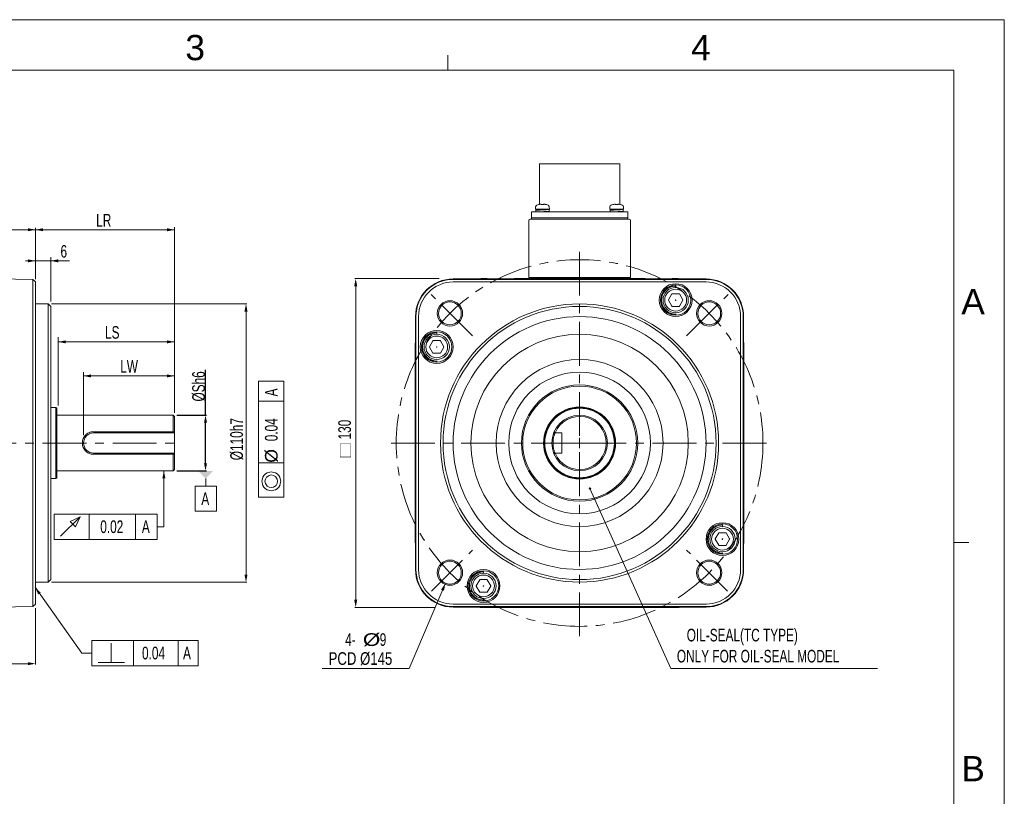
# Model space of a CAD drawing. Header units: millimetres. Extents: x -14 to 406, y -14 to 283.
# Tile 9 of 9: x 211 to 406, y 129 to 283. Entities that reach past the tile are written whole.
import ezdxf
from ezdxf.enums import TextEntityAlignment as Align

# ---------------------------------------------------------------- set-up
doc = ezdxf.new("R2010")
doc.units = ezdxf.units.MM
doc.header["$LTSCALE"] = 23.1
doc.header["$PDMODE"] = 3
doc.header["$PDSIZE"] = 0.3125
doc.linetypes.add('CENTER', pattern=[0.6, 0.375, -0.075, 0.075, -0.075])
doc.layers.get('0').update_dxf_attribs({"linetype": 'CONTINUOUS'})
doc.layers.get('Defpoints').update_dxf_attribs({"linetype": 'CONTINUOUS'})
for name, color, linetype in [('02___PRT_ALL_AXES', 7, 'CONTINUOUS'), ('3_ALL_AXES', 7, 'CONTINUOUS'), ('7_ALL_FEATURES', 7, 'CONTINUOUS'), ('AXS', 7, 'CONTINUOUS'), ('DEFAULT_1', 7, 'CENTER')]:
    doc.layers.add(name, color=color, linetype=linetype)
doc.styles.get("Standard").update_dxf_attribs({"font": 'txt', "width": 0.7})
doc.styles.add('TEXTSTYLE_0', font='txt', dxfattribs={"width": 0.8})
doc.dimstyles.new('DIMSTYLE_1', dxfattribs={"dimtxt": 2.5, "dimasz": 1.5, "dimexe": 0.18, "dimexo": 0.0625, "dimgap": 0.09, "dimtad": 1, "dimlfac": 2, "dimdsep": 46, "dimtxsty": 'Standard', "dimblk": '_FILLED', "dimblk1": '_FILLED', "dimblk2": '_FILLED', "dimcen": 0.09, "dimadec": 0, "dimazin": 0, "dimtp": 0.01, "dimtm": 0.01, "dimtfac": 1, "dimtofl": 0, "dimtmove": 0, "dimatfit": 3, "dimldrblk": '_FILLED', "dimfxl": 0, "dimtolj": 1, "dimarcsym": 0})

# ---------------------------------------------------------------- blocks, each defined once
blk = doc.blocks.new('_FILLED')
at = {"color": 0, "linetype": 'ByBlock'}
blk.add_solid([(0, 0), (-1, 0.2), (-1, -0.2)], dxfattribs=at)
blk = doc.blocks.new('*D8')
at = {"color": 0, "linetype": 'Continuous', "lineweight": -2}
for p, q in [((247.9, 204.77), (247.9, 213.77)), ((242.19, 204.77), (248.08, 204.77)), ((247.9, 195.27), (247.9, 203.27)), ((242.19, 193.77), (248.08, 193.77))]:
    blk.add_line(p, q, dxfattribs=at)
at = {"layer": 'Defpoints', "color": 0, "linetype": 'Continuous'}
for p in [(242.12, 204.77), (247.9, 204.77), (242.12, 193.77)]:
    blk.add_point(p, dxfattribs=at)
at = {"color": 0, "linetype": 'Continuous', "lineweight": -2, "xscale": 1.5, "yscale": 1.5, "zscale": 1.5}
for p, rotation in [((247.9, 204.77), 90), ((247.9, 193.77), 270)]:
    blk.add_blockref('_FILLED', p, dxfattribs=dict(at, rotation=rotation))
at = {"color": 0, "linetype": 'Continuous', "lineweight": 13, "insert": (246.56, 210.47), "char_height": 2.5, "attachment_point": 5, "rotation": 90}
blk.add_mtext('\\A1;%%cSh6', dxfattribs=at)

msp = doc.modelspace()

# ---------------------------------------------------------------- linework, layer by layer
at = {"color": 7, "linetype": 'Continuous', "lineweight": 13}
for p, q in [((-14.1635, 282.9676), (405.8365, 282.9676)), ((405.8365, 282.9676), (405.8365, -14.0324)), ((295.8365, 272.9676), (295.8365, 275.9676)), ((-4.1635, 272.9676), (395.8365, 272.9676)), ((355.8365, 272.9676), (395.8365, 272.9676)), ((395.8365, 272.9676), (395.8365, 40.9676)), ((395.8365, 272.9676), (395.8365, -4.0324)), ((313.1648, 245.9626), (313.1418, 245.5224)), ((315.8918, 245.5224), (313.1418, 245.5224)), ((313.7409, 246.4203), (313.4178, 246.3139)), ((313.7697, 246.4213), (313.7682, 246.4211)), ((313.8029, 246.4267), (313.7876, 246.424)), ((313.8193, 246.4297), (313.8018, 246.4265)), ((313.8389, 246.4335), (313.819, 246.4297)), ((313.8581, 246.4373), (313.8387, 246.4334)), ((314.169, 246.4821), (314.2035, 246.4791)), ((314.2035, 246.4791), (314.2085, 246.4776)), ((314.241, 246.4651), (314.2085, 246.4776)), ((314.2838, 246.4426), (314.2402, 246.4655)), ((314.3077, 246.4263), (314.2831, 246.443)), ((314.3078, 246.4262), (314.3059, 246.4267)), ((314.3195, 246.4242), (314.3078, 246.4262)), ((314.3864, 246.421), (314.359, 246.4211)), ((314.4696, 246.4234), (314.3854, 246.4209)), ((314.5663, 246.4233), (314.4682, 246.4233)), ((314.7259, 246.4263), (314.7136, 246.4241)), ((314.7505, 246.443), (314.7258, 246.4263)), ((314.7934, 246.4655), (314.7497, 246.4426)), ((314.8251, 246.4776), (314.7926, 246.4651)), ((314.8301, 246.4791), (314.825, 246.4776)), ((314.8645, 246.4821), (314.8301, 246.4791)), ((314.9611, 246.472), (314.8645, 246.4821)), ((315.2544, 246.4227), (315.2486, 246.4236)), ((315.2683, 246.4207), (315.2653, 246.4211)), ((315.2926, 246.4203), (315.6158, 246.3139)), ((315.8687, 245.9626), (315.8918, 245.5224)), ((327.8448, 245.9626), (327.8218, 245.5224)), ((330.5718, 245.5224), (327.8218, 245.5224)), ((328.4702, 246.4245), (328.46, 246.4228)), ((328.4806, 246.4263), (328.4688, 246.4242)), ((328.4925, 246.4284), (328.4794, 246.4261)), ((328.5057, 246.4309), (328.4916, 246.4283)), ((328.5202, 246.4338), (328.5053, 246.4309)), ((328.5381, 246.4373), (328.5203, 246.4338)), ((328.9237, 246.4639), (328.8885, 246.4776)), ((328.9622, 246.4435), (328.9236, 246.464)), ((328.9876, 246.4263), (328.9621, 246.4436)), ((328.9885, 246.4261), (328.9864, 246.4266)), ((329.0475, 246.4209), (329.0275, 246.4216)), ((329.0697, 246.421), (329.0475, 246.4209)), ((329.0788, 246.4213), (329.0697, 246.421)), ((329.1551, 246.4235), (329.0788, 246.4213)), ((329.2392, 246.4234), (329.1547, 246.4234)), ((329.3148, 246.4213), (329.2388, 246.4234)), ((329.3248, 246.421), (329.3148, 246.4213)), ((329.3829, 246.4228), (329.3661, 246.4216)), ((329.396, 246.4245), (329.3829, 246.4228)), ((329.4315, 246.4437), (329.4059, 246.4263)), ((329.4701, 246.464), (329.4314, 246.4436)), ((329.5051, 246.4776), (329.47, 246.464)), ((329.6464, 246.4714), (329.5445, 246.4821)), ((329.8736, 246.4337), (329.8554, 246.4373)), ((329.8882, 246.4309), (329.8732, 246.4338)), ((329.9015, 246.4284), (329.8882, 246.4309)), ((329.9135, 246.4262), (329.8905, 246.4304)), ((329.9239, 246.4244), (329.9015, 246.4284)), ((329.9319, 246.423), (329.9206, 246.4249)), ((329.9364, 246.4224), (329.9239, 246.4244)), ((329.9483, 246.4207), (329.9453, 246.4211)), ((329.9726, 246.4203), (330.2958, 246.3139)), ((330.5487, 245.9626), (330.5718, 245.5224)), ((312.0568, 243.5224), (331.6568, 243.5224)), ((201.055, 241.4355), (228.025, 241.4355)), ((214.275, 231.8431), (214.275, 241.8455)), ((241.775, 241.4355), (228.025, 241.4355)), ((241.775, 206.3524), (241.775, 241.9693)), ((311.8068, 232.0224), (311.8068, 243.2724)), ((331.9068, 232.0224), (331.9068, 243.2724)), ((214.275, 231.6796), (214.275, 238.1724)), ((217.275, 227.2661), (217.275, 236.0284)), ((214.275, 235.2921), (212.275, 235.2921)), ((212.275, 235.2921), (215.775, 235.2921)), ((220.9688, 235.2921), (215.775, 235.2921)), ((217.275, 235.2921), (220.9688, 235.2921)), ((205.7749, 231.7637), (213.775, 231.624)), ((294.0599, 231.7724), (277.4086, 231.7724)), ((302.3568, 231.7157), (296.8568, 231.7157)), ((303.5, 231.7724), (302.3568, 231.7724)), ((302.3568, 231.7637), (341.3568, 231.7637)), ((306.25, 231.7724), (306.2136, 231.7724)), ((308.9636, 231.7724), (334.75, 231.7724)), ((311.8068, 232.0224), (331.9068, 232.0224)), ((311.8568, 231.8224), (311.8568, 231.8474)), ((311.8568, 231.8474), (331.8568, 231.8474)), ((311.8568, 231.8224), (331.8568, 231.8224)), ((331.8568, 231.8224), (331.8568, 231.8474)), ((337.5, 231.7724), (337.4636, 231.7724)), ((341.3568, 231.7724), (340.2136, 231.7724)), ((346.8568, 231.7157), (341.3568, 231.7157)), ((213.775, 166.9208), (213.775, 231.624)), ((213.775, 231.624), (214.275, 231.1153)), ((214.275, 167.4295), (214.275, 231.1153)), ((277.5886, 168.2724), (277.5886, 230.2724)), ((296.8568, 231.624), (346.8568, 231.624)), ((296.8568, 231.1153), (346.8568, 231.1153)), ((340.8551, 230.0129), (340.8551, 230.3235)), ((339.4333, 227.561), (340.1117, 228.736)), ((340.1767, 228.7735), (341.5335, 228.7735)), ((341.5984, 228.736), (342.2768, 227.561)), ((214.275, 226.7724), (216.775, 226.7724)), ((216.775, 226.7724), (216.775, 171.7724)), ((216.775, 226.7724), (217.275, 226.2724)), ((217.275, 226.2721), (217.275, 172.2727)), ((217.4375, 226.7724), (256.08, 226.7724)), ((340.1117, 226.311), (339.4333, 227.486)), ((341.5335, 226.2735), (340.1767, 226.2735)), ((340.8179, 227.5591), (340.8057, 227.538)), ((340.8057, 227.5091), (340.8179, 227.488)), ((340.8673, 227.5735), (340.8429, 227.5735)), ((340.8429, 227.4735), (340.8673, 227.4735)), ((340.9045, 227.538), (340.8923, 227.5591)), ((340.8923, 227.488), (340.9045, 227.5091)), ((342.2768, 227.486), (341.5984, 226.311)), ((255.9, 225.2724), (255.9, 173.2724)), ((289.4135, 224.2724), (289.4135, 218.7724)), ((289.5051, 174.2724), (289.5051, 224.2724)), ((290.0139, 174.2724), (290.0139, 224.2724)), ((353.6997, 224.2724), (353.6997, 174.2724)), ((354.2084, 224.2724), (354.2084, 174.2724)), ((354.3, 218.7724), (354.3, 224.2724)), ((218.7694, 206.668), (218.7694, 220.1724)), ((241.775, 205.218), (241.775, 220.1724)), ((293.6056, 220.76), (293.6056, 221.0707)), ((218.7694, 219.2724), (230.7694, 219.2724)), ((241.775, 219.2724), (229.775, 219.2724)), ((289.3568, 218.7724), (289.3568, 217.6292)), ((289.3655, 179.7724), (289.3655, 218.7724)), ((292.1839, 218.3082), (292.8623, 219.4832)), ((292.8623, 217.0582), (292.1839, 218.2332)), ((292.9272, 219.5207), (294.284, 219.5207)), ((293.5684, 218.3063), (293.5562, 218.2851)), ((293.5562, 218.2563), (293.5684, 218.2351)), ((293.6178, 218.3207), (293.5934, 218.3207)), ((293.5934, 218.2207), (293.6178, 218.2207)), ((293.655, 218.2851), (293.6428, 218.3063)), ((293.6428, 218.2351), (293.655, 218.2563)), ((294.349, 219.4832), (295.0274, 218.3082)), ((295.0274, 218.2332), (294.349, 217.0582)), ((354.348, 218.7724), (354.348, 179.7724)), ((354.3568, 217.6292), (354.3568, 218.7724)), ((294.284, 217.0207), (292.9272, 217.0207)), ((241.775, 206.1179), (241.775, 215.1724)), ((289.3568, 214.9156), (289.3568, 214.8792)), ((354.3568, 214.8792), (354.3568, 214.9156)), ((223.775, 200.8417), (223.775, 213.2547)), ((223.775, 212.5396), (232.775, 212.5396)), ((241.775, 212.5396), (232.775, 212.5396)), ((263.4, 211.4932), (258.4, 211.4932)), ((258.4, 211.4932), (258.4, 188.5765)), ((263.4, 188.5765), (263.4, 211.4932)), ((289.3568, 212.1656), (289.3568, 212.0184)), ((354.3568, 212.0184), (354.3568, 212.1656)), ((289.3568, 209.5264), (289.3568, 189.0184)), ((354.3568, 189.0184), (354.3568, 209.5264)), ((263.4, 207.5557), (258.4, 207.5557)), ((218.275, 206.2724), (218.525, 206.1474)), ((218.525, 206.1474), (218.525, 192.3974)), ((241.525, 204.7724), (241.775, 204.5224)), ((241.525, 204.7724), (241.525, 201.501)), ((241.775, 194.0225), (241.775, 204.5223)), ((225.775, 201.501), (241.525, 201.501)), ((225.775, 201.2724), (241.775, 201.2724)), ((316.9772, 201.2724), (316.8285, 201.501)), ((316.9772, 201.2724), (318.3568, 201.2724)), ((318.3568, 197.2724), (318.3568, 201.2724)), ((320.8567, 199.2724), (322.8568, 199.2724)), ((321.8568, 198.2724), (321.8568, 200.2725)), ((225.775, 197.2724), (241.775, 197.2724)), ((225.775, 197.0439), (241.525, 197.0439)), ((241.525, 197.0439), (241.525, 193.7724)), ((316.9772, 197.2724), (316.8285, 197.0439)), ((316.9772, 197.2724), (318.3568, 197.2724)), ((263.4, 195.3474), (258.4, 195.3474)), ((239.6553, 193.7724), (239.6553, 182.7305)), ((241.525, 193.7724), (241.775, 194.0224)), ((259.4416, 192.8473), (259.2333, 192.5349)), ((259.7541, 193.1599), (259.4416, 192.8473)), ((260.0666, 193.3682), (259.7541, 193.1599)), ((260.2749, 192.7432), (259.9625, 192.5349)), ((260.3791, 193.4723), (260.0666, 193.3682)), ((260.4833, 192.8473), (260.2749, 192.7432)), ((260.9, 193.5765), (260.3791, 193.4723)), ((260.9, 192.9515), (260.4833, 192.8473)), ((261.4208, 193.4723), (260.9, 193.5765)), ((261.3166, 192.8473), (260.9, 192.9515)), ((261.7333, 192.639), (261.3166, 192.8473)), ((261.7333, 193.3682), (261.4208, 193.4723)), ((262.0458, 193.1599), (261.7333, 193.3682)), ((262.3583, 192.8473), (262.0458, 193.1599)), ((262.5666, 192.5349), (262.3583, 192.8473)), ((218.275, 192.2724), (218.525, 192.3974)), ((247.9393, 192.2724), (247.9393, 190.7724)), ((259.1291, 192.2224), (259.0249, 191.7015)), ((259.0249, 191.7015), (259.1291, 191.1807)), ((259.2333, 192.5349), (259.1291, 192.2224)), ((259.1291, 191.1807), (259.2333, 190.8682)), ((259.2333, 190.8682), (259.4416, 190.5557)), ((259.7541, 192.1182), (259.6499, 191.7015)), ((259.6499, 191.7015), (259.7541, 191.2848)), ((259.9625, 192.5349), (259.7541, 192.1182)), ((259.7541, 191.2848), (259.8583, 191.0765)), ((259.8583, 191.0765), (260.0666, 190.764)), ((261.525, 190.6598), (261.8375, 190.8682)), ((261.9416, 192.3265), (261.7333, 192.639)), ((261.8375, 190.8682), (262.0458, 191.2848)), ((262.0458, 192.1182), (261.9416, 192.3265)), ((262.15, 191.7015), (262.0458, 192.1182)), ((262.0458, 191.2848), (262.15, 191.7015)), ((262.3583, 190.5557), (262.5666, 190.8682)), ((262.6708, 192.2224), (262.5666, 192.5349)), ((262.5666, 190.8682), (262.6708, 191.1807)), ((262.775, 191.7015), (262.6708, 192.2224)), ((262.6708, 191.1807), (262.775, 191.7015)), ((245.8143, 190.7724), (250.0643, 190.7724)), ((245.8143, 185.7724), (245.8143, 190.7724)), ((250.0643, 190.7724), (250.0643, 185.7724)), ((259.4416, 190.5557), (259.7541, 190.2432)), ((259.7541, 190.2432), (260.0666, 190.0348)), ((260.0666, 190.764), (260.4833, 190.5557)), ((260.0666, 190.0348), (260.3791, 189.9307)), ((260.3791, 189.9307), (260.9, 189.8265)), ((260.4833, 190.5557), (260.9, 190.4515)), ((260.9, 190.4515), (261.3166, 190.5557)), ((260.9, 189.8265), (261.4208, 189.9307)), ((261.3166, 190.5557), (261.525, 190.6598)), ((261.4208, 189.9307), (261.7333, 190.0348)), ((261.7333, 190.0348), (262.0458, 190.2432)), ((262.0458, 190.2432), (262.3583, 190.5557)), ((323.9229, 190.1239), (339.9073, 154.6638)), ((258.4, 188.5765), (263.4, 188.5765)), ((234.0572, 185.2305), (217.9947, 185.2305)), ((217.9947, 185.2305), (217.9947, 180.2305)), ((224.8697, 180.2305), (224.8697, 185.2305)), ((234.0572, 180.2305), (234.0572, 185.2305)), ((234.0572, 185.2305), (238.3072, 185.2305)), ((238.3072, 185.2305), (238.3072, 180.2305)), ((250.0643, 185.7724), (245.8143, 185.7724)), ((289.3568, 186.5264), (289.3568, 186.3792)), ((354.3568, 186.3792), (354.3568, 186.5264)), ((219.2447, 180.8555), (223.0989, 184.7097)), ((221.1197, 183.7722), (223.0989, 184.7097)), ((222.1614, 182.7305), (221.1197, 183.7722)), ((223.0989, 184.7097), (222.1614, 182.7305)), ((289.3568, 183.6656), (289.3568, 183.6292)), ((350.1079, 182.7635), (350.1079, 183.0741)), ((354.3568, 183.6292), (354.3568, 183.6656)), ((239.6553, 182.7305), (238.3351, 182.7305)), ((348.6862, 180.3116), (349.3646, 181.4866)), ((349.4295, 181.5241), (350.7863, 181.5241)), ((350.8513, 181.4866), (351.5296, 180.3116)), ((217.9947, 180.2305), (234.0572, 180.2305)), ((238.3072, 180.2305), (234.0572, 180.2305)), ((289.3568, 180.9156), (289.3568, 179.7724)), ((289.4135, 179.7724), (289.4135, 174.2724)), ((349.3646, 179.0616), (348.6862, 180.2366)), ((350.0707, 180.3097), (350.0585, 180.2885)), ((350.0585, 180.2597), (350.0707, 180.2385)), ((350.1201, 180.3241), (350.0957, 180.3241)), ((350.0957, 180.2241), (350.1201, 180.2241)), ((350.1573, 180.2885), (350.1451, 180.3097)), ((350.1451, 180.2385), (350.1573, 180.2597)), ((351.5296, 180.2366), (350.8513, 179.0616)), ((354.3, 174.2724), (354.3, 179.7724)), ((354.3568, 179.7724), (354.3568, 180.9156)), ((395.8365, 179.6342), (398.8365, 179.6342)), ((350.7863, 179.0241), (349.4295, 179.0241)), ((302.8585, 173.5106), (302.8585, 173.8213)), ((214.275, 171.7724), (216.775, 171.7724)), ((216.775, 171.7724), (217.275, 172.2724)), ((217.4375, 171.7724), (256.08, 171.7724)), ((295.3444, 171.5689), (288.1632, 154.6638)), ((301.4368, 171.0588), (302.1151, 172.2338)), ((302.1801, 172.2713), (303.5369, 172.2713)), ((303.6018, 172.2338), (304.2802, 171.0588)), ((214.1858, 170.7487), (223.4076, 157.7509)), ((302.1151, 169.8088), (301.4368, 170.9838)), ((303.5369, 169.7713), (302.1801, 169.7713)), ((302.8213, 171.0569), (302.8091, 171.0357)), ((302.8091, 171.0069), (302.8213, 170.9857)), ((302.8707, 171.0713), (302.8463, 171.0713)), ((302.8463, 170.9713), (302.8707, 170.9713)), ((302.9079, 171.0357), (302.8957, 171.0569)), ((302.8957, 170.9857), (302.9079, 171.0069)), ((304.2802, 170.9838), (303.6018, 169.8088)), ((213.775, 166.9208), (205.7749, 166.7811)), ((214.275, 167.4295), (213.775, 166.9208)), ((214.275, 166.591), (214.275, 155.4674)), ((293.3529, 166.7724), (277.4086, 166.7724)), ((346.8568, 167.4295), (296.8568, 167.4295)), ((346.8568, 166.9208), (296.8568, 166.9208)), ((296.8568, 166.8291), (302.3568, 166.8291)), ((341.3568, 166.7811), (302.3568, 166.7811)), ((302.3568, 166.7724), (303.5, 166.7724)), ((306.2136, 166.7724), (306.25, 166.7724)), ((308.9636, 166.7724), (309.1108, 166.7724)), ((311.6027, 166.7724), (332.1108, 166.7724)), ((334.6027, 166.7724), (334.75, 166.7724)), ((337.4636, 166.7724), (337.5, 166.7724)), ((340.2136, 166.7724), (341.3568, 166.7724)), ((341.3568, 166.8291), (346.8568, 166.8291)), ((246.4492, 160.2509), (225.4076, 160.2509)), ((225.4076, 160.2509), (225.4076, 155.2509)), ((229.2617, 155.8759), (229.2617, 159.7301)), ((233.6367, 155.2509), (233.6367, 160.2509)), ((242.5117, 155.2509), (242.5117, 160.2509)), ((246.4492, 155.2509), (246.4492, 160.2509)), ((223.4076, 157.7509), (225.4076, 157.7509)), ((226.6576, 155.8759), (231.8659, 155.8759)), ((122.025, 155.6474), (212.775, 155.6474)), ((225.4076, 155.2509), (246.4492, 155.2509)), ((288.1632, 154.6638), (270.9751, 154.6638))]:
    msp.add_line(p, q, dxfattribs=at)
at = {"lineweight": 13}
for p, q in [((218.275, 206.2724), (217.275, 206.2724)), ((218.275, 206.2724), (218.275, 192.2724)), ((218.275, 192.2724), (217.275, 192.2724)), ((339.9073, 154.6638), (380.7957, 154.6638))]:
    msp.add_line(p, q, dxfattribs=at)
at = {"color": 7, "linetype": 'Continuous', "lineweight": 13}
for points in [[(313.7876, 246.424), (313.7765, 246.4222), (313.769, 246.4212), (313.7662, 246.4208)], [(314.169, 246.4821), (314.0747, 246.4723), (313.9537, 246.4549), (313.8581, 246.4373)], [(314.3597, 246.4211), (314.3365, 246.4223), (314.3191, 246.4242)], [(314.6739, 246.4211), (314.6471, 246.421), (314.5663, 246.4233)], [(314.7145, 246.4242), (314.6957, 246.4222), (314.673, 246.421)], [(314.7289, 246.427), (314.7293, 246.4272), (314.7259, 246.4263)], [(315.1754, 246.4373), (315.0821, 246.4545), (314.9611, 246.472)], [(315.2105, 246.4304), (315.1921, 246.434), (315.1754, 246.4373)], [(315.2604, 246.4217), (315.2519, 246.423), (315.2406, 246.4249), (315.2268, 246.4274), (315.2105, 246.4304)], [(315.2677, 246.4208), (315.2682, 246.4207), (315.2662, 246.421), (315.2604, 246.4217)], [(328.4614, 246.423), (328.453, 246.4217), (328.448, 246.421), (328.4461, 246.4208)], [(328.849, 246.4821), (328.7478, 246.4715), (328.6389, 246.4558), (328.5381, 246.4373)], [(328.849, 246.4821), (328.8724, 246.4814), (328.8884, 246.4776)], [(328.8711, 246.4814), (328.8577, 246.4825), (328.8492, 246.4821)], [(329.0276, 246.4216), (329.0107, 246.4228), (328.9975, 246.4245), (328.9885, 246.4261)], [(329.3662, 246.4216), (329.3466, 246.4209), (329.3248, 246.421)], [(329.4093, 246.4272), (329.4049, 246.4261), (329.3959, 246.4244)], [(329.5445, 246.4821), (329.5211, 246.4814), (329.5051, 246.4776)], [(329.8554, 246.4373), (329.7553, 246.4557), (329.6464, 246.4714)], [(329.9469, 246.4208), (329.948, 246.4208), (329.9478, 246.4208), (329.945, 246.4211), (329.9397, 246.4218), (329.9319, 246.423)]]:
    msp.add_lwpolyline(points, dxfattribs=at)
for centre, radius in [((340.8551, 227.5235), 3.25), ((340.8551, 227.5235), 3), ((340.8551, 227.5235), 2.5), ((340.8551, 227.5235), 2.155), ((296.2242, 224.905), 2.5), ((296.2242, 224.905), 2.25), ((321.8568, 199.2724), 27.5), ((321.8568, 199.2724), 27), ((347.4894, 224.905), 2.5), ((347.4894, 224.905), 2.25), ((321.8568, 199.2724), 25), ((293.6056, 218.2707), 3.25), ((293.6056, 218.2707), 3), ((293.6056, 218.2707), 2.5), ((293.6056, 218.2707), 2.155), ((321.8568, 199.2724), 21.5), ((321.8568, 199.2724), 16.5), ((321.8568, 199.2724), 14), ((321.8568, 199.2724), 11.5), ((321.8568, 199.2724), 11.25), ((321.8568, 199.2724), 7), ((321.8568, 199.2724), 6.875), ((321.8568, 199.2724), 5.5), ((350.1079, 180.2741), 3.25), ((350.1079, 180.2741), 3), ((350.1079, 180.2741), 2.5), ((350.1079, 180.2741), 2.155), ((296.2242, 173.6398), 2.5), ((296.2242, 173.6398), 2.25), ((347.4894, 173.6398), 2.5), ((347.4894, 173.6398), 2.25), ((302.8585, 171.0213), 3.25), ((302.8585, 171.0213), 3), ((302.8585, 171.0213), 2.5), ((302.8585, 171.0213), 2.155)]:
    msp.add_circle(centre, radius, dxfattribs=at)
for centre, radius, start, end in [((313.5643, 245.9417), 0.4, 111.489952, 177), ((313.7668, 246.3238), 0.1, 80.728638, 104.988234), ((315.2668, 246.3238), 0.1, 75.011766, 95.984616), ((315.4693, 245.9417), 0.4, 3, 68.510048), ((328.2443, 245.9417), 0.4, 111.489952, 177), ((329.1968, 243.5224), 3, 104.988234, 111.489952), ((328.4468, 246.3238), 0.1, 84.016076, 104.988234), ((329.9468, 246.3238), 0.1, 75.011766, 95.986658), ((329.1968, 243.5224), 3, 68.510048, 75.011766), ((330.1493, 245.9417), 0.4, 3, 68.510048), ((312.0568, 243.2724), 0.25, 90, 180), ((331.6568, 243.2724), 0.25, 0, 90), ((296.8568, 224.2724), 7.4433, 90, 180), ((302.3568, 229.2724), 2.5, 90, 98.345309), ((302.3568, 229.2724), 2.4913, 90, 97.086346), ((303.5, 231.2724), 0.5, 83.732563, 90), ((306.2136, 231.2724), 0.5, 90, 96.286114), ((306.25, 231.2724), 0.5, 83.732563, 90), ((308.9636, 231.2724), 0.5, 90, 96.286114), ((334.75, 231.2724), 0.5, 83.713886, 90), ((337.4636, 231.2724), 0.5, 90, 96.267437), ((337.5, 231.2724), 0.5, 83.713886, 90), ((340.2136, 231.2724), 0.5, 90, 96.267437), ((341.3568, 229.2724), 2.5, 81.654691, 90), ((341.3568, 229.2724), 2.4913, 82.913654, 90), ((346.8568, 224.2724), 7.4433, 0, 90), ((296.8568, 224.2724), 7.3516, 90, 180), ((296.8568, 224.2724), 6.8429, 90, 180), ((346.8568, 224.2724), 7.3516, 0, 90), ((346.8568, 224.2724), 6.8429, 0, 90), ((340.1767, 228.6985), 0.075, 90, 150), ((341.5335, 228.6985), 0.075, 30, 90), ((339.4983, 227.5235), 0.075, 150, 210), ((340.1767, 226.3485), 0.075, 210, 270), ((341.5335, 226.3485), 0.075, 270, 330), ((342.2118, 227.5235), 0.075, 330, 30), ((291.8568, 218.7724), 2.5, 171.654691, 180), ((291.8568, 218.7724), 2.4913, 172.913654, 180), ((292.2489, 218.2707), 0.075, 150, 210), ((292.9272, 219.4457), 0.075, 90, 150), ((294.284, 219.4457), 0.075, 30, 90), ((294.9624, 218.2707), 0.075, 330, 30), ((351.8568, 218.7724), 2.4913, 0, 7.086346), ((351.8568, 218.7724), 2.5, 0, 8.345309), ((289.8568, 217.6292), 0.5, 180, 186.267437), ((292.9272, 217.0957), 0.075, 210, 270), ((294.284, 217.0957), 0.075, 270, 330), ((353.8568, 217.6292), 0.5, 353.732563, 0), ((289.8568, 214.9156), 0.5, 173.713886, 180), ((289.8568, 214.8792), 0.5, 180, 186.267437), ((353.8568, 214.9156), 0.5, 0, 6.286114), ((353.8568, 214.8792), 0.5, 353.732563, 0), ((289.8568, 212.1656), 0.5, 173.713886, 180), ((353.8568, 212.1656), 0.5, 0, 6.286114), ((289.8568, 212.0184), 0.5, 180, 186.267437), ((353.8568, 212.0184), 0.5, 353.732563, 0), ((289.8568, 209.5264), 0.5, 173.713886, 180), ((353.8568, 209.5264), 0.5, 0, 6.286114), ((321.8568, 199.2724), 5.25, 202.392688, 157.607312), ((225.775, 199.2724), 2, 90, 270), ((289.8568, 189.0184), 0.5, 180, 186.286114), ((323.9067, 190.273), 0.15, 0, 180), ((323.9067, 190.273), 0.15, 180, 0), ((353.8568, 189.0184), 0.5, 353.713886, 0), ((289.8568, 186.5264), 0.5, 173.732563, 180), ((289.8568, 186.3792), 0.5, 180, 186.286114), ((353.8568, 186.5264), 0.5, 0, 6.267437), ((353.8568, 186.3792), 0.5, 353.713886, 0), ((289.8568, 183.6656), 0.5, 173.732563, 180), ((289.8568, 183.6292), 0.5, 180, 186.286114), ((353.8568, 183.6656), 0.5, 0, 6.267437), ((353.8568, 183.6292), 0.5, 353.713886, 0), ((349.4295, 181.4491), 0.075, 90, 150), ((350.7863, 181.4491), 0.075, 30, 90), ((289.8568, 180.9156), 0.5, 173.732563, 180), ((291.8568, 179.7724), 2.5, 180, 188.345309), ((291.8568, 179.7724), 2.4913, 180, 187.086346), ((348.7511, 180.2741), 0.075, 150, 210), ((351.4647, 180.2741), 0.075, 330, 30), ((351.8568, 179.7724), 2.4913, 352.913654, 0), ((351.8568, 179.7724), 2.5, 351.654691, 0), ((353.8568, 180.9156), 0.5, 0, 6.267437), ((349.4295, 179.0991), 0.075, 210, 270), ((350.7863, 179.0991), 0.075, 270, 330), ((296.8568, 174.2724), 7.4433, 180, 270), ((296.8568, 174.2724), 7.3516, 180, 270), ((296.8568, 174.2724), 6.8429, 180, 270), ((346.8568, 174.2724), 7.4433, 270, 0), ((346.8568, 174.2724), 7.3516, 270, 0), ((346.8568, 174.2724), 6.8429, 270, 0), ((302.1801, 172.1963), 0.075, 90, 150), ((303.5369, 172.1963), 0.075, 30, 90), ((301.5017, 171.0213), 0.075, 150, 210), ((302.1801, 169.8463), 0.075, 210, 270), ((303.5369, 169.8463), 0.075, 270, 330), ((304.2153, 171.0213), 0.075, 330, 30), ((302.3568, 169.2724), 2.5, 261.654691, 270), ((302.3568, 169.2724), 2.4913, 262.913654, 270), ((303.5, 167.2724), 0.5, 270, 276.267437), ((306.2136, 167.2724), 0.5, 263.713886, 270), ((306.25, 167.2724), 0.5, 270, 276.267437), ((308.9636, 167.2724), 0.5, 263.713886, 270), ((309.1108, 167.2724), 0.5, 270, 276.267437), ((311.6027, 167.2724), 0.5, 263.713886, 270), ((332.1108, 167.2724), 0.5, 270, 276.286114), ((334.6027, 167.2724), 0.5, 263.732563, 270), ((334.75, 167.2724), 0.5, 270, 276.286114), ((337.4636, 167.2724), 0.5, 263.732563, 270), ((337.5, 167.2724), 0.5, 270, 276.286114), ((340.2136, 167.2724), 0.5, 263.732563, 270), ((341.3568, 169.2724), 2.4913, 270, 277.086346), ((341.3568, 169.2724), 2.5, 270, 278.345309)]:
    msp.add_arc(centre, radius, start, end, dxfattribs=at)
for points, start_tangent, end_tangent in [([(340.8551, 230.3235), (340.6483, 230.3159), (340.4426, 230.293), (340.2392, 230.255), (340.0392, 230.202), (339.8436, 230.1345), (339.6535, 230.0526), (339.47, 229.957), (339.2941, 229.8481), (339.1267, 229.7264), (338.9687, 229.5928), (338.8211, 229.4478), (338.6845, 229.2923), (338.5598, 229.1272), (338.4476, 228.9533), (338.3486, 228.7716), (338.2633, 228.5831), (338.1921, 228.3888), (338.1355, 228.1898), (338.0937, 227.9871), (338.067, 227.7819), (338.0555, 227.5753), (338.0594, 227.3684), (338.0785, 227.1624), (338.1127, 226.9583), (338.162, 226.7573), (338.2259, 226.5605), (338.3042, 226.369), (338.3964, 226.1837), (338.5021, 226.0058), (338.6206, 225.8362), (338.7513, 225.6758), (338.8935, 225.5254), (339.0465, 225.386), (339.2093, 225.2583), (339.3811, 225.1429), (339.5609, 225.0406), (339.7478, 224.9518), (339.9408, 224.877), (340.1387, 224.8167), (340.3406, 224.7712), (340.5452, 224.7407), (340.7516, 224.7255), (340.9585, 224.7255)], (-1, 0), (0.99931706, 0.0369515)), ([(340.8057, 227.538), (340.8021, 227.5287), (340.802, 227.5187), (340.8057, 227.5091)], (-0.5, -0.8660254), (0.5, -0.8660254)), ([(340.8429, 227.5735), (340.833, 227.572), (340.8243, 227.5671), (340.8179, 227.5591)], (-1, 0), (-0.5, -0.8660254)), ([(340.8179, 227.488), (340.8241, 227.4802), (340.8327, 227.4752), (340.8429, 227.4735)], (0.5, -0.8660254), (1, 0)), ([(340.8923, 227.5591), (340.886, 227.5669), (340.8774, 227.5719), (340.8673, 227.5735)], (-0.5, 0.8660254), (-1, 0)), ([(340.8673, 227.4735), (340.8771, 227.4751), (340.8858, 227.48), (340.8923, 227.488)], (1, 0), (0.5, 0.8660254)), ([(340.9045, 227.5091), (340.9081, 227.5187), (340.9081, 227.5287), (340.9045, 227.538)], (0.5, 0.8660254), (-0.5, 0.8660254)), ([(293.6056, 221.0707), (293.3988, 221.0631), (293.1932, 221.0402), (292.9898, 221.0021), (292.7897, 220.9492), (292.5942, 220.8816), (292.4041, 220.7998), (292.2206, 220.7042), (292.0447, 220.5952), (291.8773, 220.4736), (291.7193, 220.3399), (291.5716, 220.195), (291.4351, 220.0395), (291.3104, 219.8744), (291.1982, 219.7005), (291.0992, 219.5188), (291.0139, 219.3303), (290.9427, 219.136), (290.886, 218.9369), (290.8443, 218.7343), (290.8176, 218.5291), (290.8061, 218.3224), (290.8099, 218.1156), (290.829, 217.9095), (290.8633, 217.7054), (290.9125, 217.5044), (290.9765, 217.3076), (291.0548, 217.1161), (291.147, 216.9309), (291.2527, 216.753), (291.3712, 216.5833), (291.5019, 216.4229), (291.6441, 216.2726), (291.797, 216.1332), (291.9598, 216.0055), (292.1316, 215.8901), (292.3115, 215.7877), (292.4984, 215.6989), (292.6913, 215.6242), (292.8893, 215.5639), (293.0911, 215.5184), (293.2958, 215.4879), (293.5022, 215.4726), (293.7091, 215.4726)], (-1, 0), (0.99931706, 0.0369515)), ([(293.5562, 218.2851), (293.5526, 218.2758), (293.5526, 218.2659), (293.5562, 218.2563)], (-0.5, -0.8660254), (0.5, -0.8660254)), ([(293.5934, 218.3207), (293.5836, 218.3192), (293.5749, 218.3142), (293.5684, 218.3063)], (-1, 0), (-0.5, -0.8660254)), ([(293.5684, 218.2351), (293.5747, 218.2273), (293.5833, 218.2223), (293.5934, 218.2207)], (0.5, -0.8660254), (1, 0)), ([(293.6428, 218.3063), (293.6366, 218.3141), (293.628, 218.3191), (293.6178, 218.3207)], (-0.5, 0.8660254), (-1, 0)), ([(293.6178, 218.2207), (293.6277, 218.2222), (293.6364, 218.2272), (293.6428, 218.2351)], (1, 0), (0.5, 0.8660254)), ([(293.655, 218.2563), (293.6587, 218.2659), (293.6587, 218.2758), (293.655, 218.2851)], (0.5, 0.8660254), (-0.5, 0.8660254)), ([(225.775, 201.501), (225.3101, 201.454), (224.8633, 201.3136), (224.4512, 201.0814), (224.0938, 200.7626), (223.8168, 200.3791), (223.6302, 199.9526), (223.5366, 199.5017), (223.5366, 199.0432), (223.6302, 198.5922), (223.8168, 198.1657), (224.0938, 197.7822), (224.4512, 197.4635), (224.8633, 197.2312), (225.3101, 197.0909), (225.775, 197.0439)], (-0.99997206, 0.00747547), (0.99997214, 0.00746433)), ([(241.677, 201.348), (241.6015, 201.4242), (241.525, 201.501)], (-0.70272431, 0.71146226), (-0.70710678, 0.70710678)), ([(241.7514, 201.2724), (241.677, 201.348)], (-0.70038604, 0.71376424), (-0.70272431, 0.71146226)), ([(316.9604, 201.2258), (316.9131, 201.0884), (316.8433, 200.8662), (316.764, 200.5701), (316.6917, 200.2252), (316.6383, 199.8528), (316.6103, 199.4671), (316.6103, 199.0778), (316.6383, 198.692), (316.6917, 198.3196), (316.764, 197.9747), (316.8433, 197.6787), (316.9131, 197.4564), (316.9604, 197.319), (316.9771, 197.2724)], (-0.54850877, -0.8361448), (-0.99998573, 0.00534284)), ([(316.9771, 201.2724), (316.9604, 201.2258)], (0.9999857, 0.00534714), (-0.54850877, -0.8361448)), ([(241.677, 197.1968), (241.6015, 197.1206), (241.525, 197.0439)], (-0.7027243, -0.71146227), (-0.70710678, -0.70710678)), ([(241.7514, 197.2724), (241.677, 197.1968)], (-0.70038604, -0.71376424), (-0.7027243, -0.71146227)), ([(350.1079, 183.0741), (349.9011, 183.0665), (349.6955, 183.0436), (349.4921, 183.0056), (349.292, 182.9526), (349.0964, 182.885), (348.9064, 182.8032), (348.7229, 182.7076), (348.5469, 182.5986), (348.3795, 182.477), (348.2216, 182.3433), (348.0739, 182.1984), (347.9373, 182.0429), (347.8126, 181.8778), (347.7005, 181.7039), (347.6015, 181.5222), (347.5161, 181.3337), (347.445, 181.1394), (347.3883, 180.9403), (347.3466, 180.7377), (347.3199, 180.5325), (347.3084, 180.3259), (347.3122, 180.119), (347.3313, 179.9129), (347.3656, 179.7088), (347.4148, 179.5079), (347.4787, 179.3111), (347.557, 179.1195), (347.6493, 178.9343), (347.7549, 178.7564), (347.8735, 178.5867), (348.0042, 178.4263), (348.1464, 178.276), (348.2993, 178.1366), (348.4621, 178.0089), (348.6339, 177.8935), (348.8137, 177.7912), (349.0006, 177.7024), (349.1936, 177.6276), (349.3916, 177.5673), (349.5934, 177.5218), (349.7981, 177.4913), (350.0044, 177.476), (350.2114, 177.476)], (-1, 0), (0.99931706, 0.0369515)), ([(350.0585, 180.2885), (350.0549, 180.2792), (350.0548, 180.2693), (350.0585, 180.2597)], (-0.5, -0.8660254), (0.5, -0.8660254)), ([(350.0957, 180.3241), (350.0858, 180.3226), (350.0772, 180.3177), (350.0707, 180.3097)], (-1, 0), (-0.5, -0.8660254)), ([(350.0707, 180.2385), (350.077, 180.2308), (350.0856, 180.2257), (350.0957, 180.2241)], (0.5, -0.8660254), (1, 0)), ([(350.1451, 180.3097), (350.1389, 180.3175), (350.1303, 180.3225), (350.1201, 180.3241)], (-0.5, 0.8660254), (-1, 0)), ([(350.1201, 180.2241), (350.13, 180.2256), (350.1386, 180.2306), (350.1451, 180.2385)], (1, 0), (0.5, 0.8660254)), ([(350.1573, 180.2597), (350.161, 180.2693), (350.1609, 180.2792), (350.1573, 180.2885)], (0.5, 0.8660254), (-0.5, 0.8660254)), ([(302.8585, 173.8213), (302.6517, 173.8136), (302.446, 173.7907), (302.2426, 173.7527), (302.0426, 173.6998), (301.847, 173.6322), (301.6569, 173.5504), (301.4734, 173.4547), (301.2975, 173.3458), (301.1301, 173.2242), (300.9721, 173.0905), (300.8245, 172.9455), (300.6879, 172.7901), (300.5632, 172.6249), (300.451, 172.451), (300.352, 172.2693), (300.2667, 172.0808), (300.1955, 171.8865), (300.1389, 171.6875), (300.0971, 171.4848), (300.0704, 171.2796), (300.059, 171.073), (300.0628, 170.8661), (300.0819, 170.6601), (300.1161, 170.456), (300.1654, 170.255), (300.2293, 170.0582), (300.3076, 169.8667), (300.3999, 169.6814), (300.5055, 169.5035), (300.624, 169.3339), (300.7548, 169.1735), (300.897, 169.0232), (301.0499, 168.8838), (301.2127, 168.756), (301.3845, 168.6407), (301.5643, 168.5383), (301.7512, 168.4495), (301.9442, 168.3748), (302.1421, 168.3145), (302.344, 168.2689), (302.5487, 168.2385), (302.755, 168.2232), (302.9619, 168.2232)], (-1, 0), (0.99931706, 0.0369515)), ([(302.8091, 171.0357), (302.8055, 171.0264), (302.8054, 171.0164), (302.8091, 171.0069)], (-0.5, -0.8660254), (0.5, -0.8660254)), ([(302.8463, 171.0713), (302.8364, 171.0697), (302.8278, 171.0648), (302.8213, 171.0569)], (-1, 0), (-0.5, -0.8660254)), ([(302.8213, 170.9857), (302.8275, 170.9779), (302.8361, 170.9729), (302.8463, 170.9713)], (0.5, -0.8660254), (1, 0)), ([(302.8957, 171.0569), (302.8894, 171.0646), (302.8808, 171.0697), (302.8707, 171.0713)], (-0.5, 0.8660254), (-1, 0)), ([(302.8707, 170.9713), (302.8806, 170.9728), (302.8892, 170.9777), (302.8957, 170.9857)], (1, 0), (0.5, 0.8660254)), ([(302.9079, 171.0069), (302.9116, 171.0164), (302.9115, 171.0264), (302.9079, 171.0357)], (0.5, 0.8660254), (-0.5, 0.8660254))]:
    msp.add_spline(points, degree=3, dxfattribs=dict(at, start_tangent=start_tangent, end_tangent=end_tangent))
at = {"color": 0, "linetype": 'ByBlock', "lineweight": 13}
for points in [[(218.7694, 219.2724), (220.2694, 218.9724), (220.2694, 219.5724)], [(241.775, 219.2724), (240.275, 219.5724), (240.275, 218.9724)]]:
    msp.add_solid(points, dxfattribs=at)
at = {"color": 7, "linetype": 'Continuous', "lineweight": 13}
for points in [[(239.9553, 192.2724), (239.6553, 193.7724), (239.3553, 192.2724)], [(246.4393, 193.7724), (249.4393, 193.7724), (247.9393, 192.2724)], [(215.2984, 169.6989), (214.1858, 170.7487), (214.8091, 169.3517)]]:
    msp.add_solid(points, dxfattribs=at)
at = {"layer": '02___PRT_ALL_AXES', "color": 7, "linetype": 'Continuous', "lineweight": 13}
for p, q in [((218.525, 204.7724), (241.525, 204.7724)), ((218.525, 193.7724), (241.525, 193.7724))]:
    msp.add_line(p, q, dxfattribs=at)
for radius in [11.25, 7.125]:
    msp.add_circle((321.8568, 199.2724), radius, dxfattribs=at)
at = {"layer": '3_ALL_AXES', "color": 7, "linetype": 'Continuous', "lineweight": 13}
for p, q in [((313.9193, 246.4486), (313.9193, 254.4924)), ((313.9193, 254.4924), (329.7943, 254.4924)), ((329.7943, 246.4485), (329.7943, 254.4924))]:
    msp.add_line(p, q, dxfattribs=at)
at = {"layer": '7_ALL_FEATURES', "color": 7, "linetype": 'Continuous', "lineweight": 13}
for p, q in [((313.2168, 245.2974), (313.2168, 245.5224)), ((313.7668, 245.5224), (313.7668, 245.3333)), ((315.8168, 245.0974), (315.8168, 245.4724)), ((327.8968, 245.2974), (327.8968, 245.5224)), ((328.4468, 245.5224), (328.4468, 245.3333)), ((330.4968, 245.0974), (330.4968, 245.4724)), ((312.3318, 243.7724), (312.3318, 244.9674)), ((312.3318, 244.9674), (331.3818, 244.9674)), ((312.3318, 243.7724), (331.3818, 243.7724)), ((312.3568, 243.5224), (312.3568, 243.7724)), ((313.3165, 245.2974), (313.2168, 245.2974)), ((313.2168, 244.9674), (313.2168, 245.2724)), ((327.9965, 245.2974), (327.8968, 245.2974)), ((327.8968, 244.9674), (327.8968, 245.2724)), ((331.3568, 243.7724), (331.3568, 243.5224)), ((331.3818, 244.9674), (331.3818, 243.7724)), ((312.3568, 231.8474), (312.3568, 232.0224)), ((312.3568, 231.7724), (312.3568, 231.8224)), ((331.3568, 232.0224), (331.3568, 231.8474)), ((331.3568, 231.8224), (331.3568, 231.7724))]:
    msp.add_line(p, q, dxfattribs=at)
for points, start_tangent, end_tangent in [([(314.5168, 245.3724), (314.4693, 245.3701), (314.3746, 245.3654), (314.2806, 245.3608), (314.188, 245.3561), (314.097, 245.3515), (314.0083, 245.3468), (313.9224, 245.3422), (313.8396, 245.3375), (313.7604, 245.3329), (313.6852, 245.3282), (313.6145, 245.3236), (313.5486, 245.3189), (313.4878, 245.3143), (313.4326, 245.3096), (313.3831, 245.305), (313.3397, 245.3003), (313.3026, 245.2957), (313.2719, 245.291), (313.2479, 245.2864), (313.2306, 245.2817), (313.2202, 245.2771), (313.2168, 245.2724)], (-0.99880308, -0.04891217), (0, -1)), ([(315.2668, 245.4724), (315.2634, 245.4664), (315.2532, 245.4603), (315.2364, 245.4542), (315.2131, 245.4482), (315.1834, 245.4421), (315.1477, 245.436), (315.1063, 245.43), (315.0596, 245.4239), (315.0079, 245.4179), (314.9518, 245.4118), (314.8918, 245.4057), (314.8283, 245.3997), (314.7621, 245.3936), (314.6936, 245.3876), (314.6235, 245.3815), (314.5525, 245.3754), (314.5168, 245.3724)], (0, -1), (-0.99641681, -0.08457863)), ([(315.8168, 245.4724), (315.8133, 245.4678), (315.8029, 245.4631), (315.7857, 245.4585), (315.7617, 245.4538), (315.731, 245.4492), (315.6939, 245.4445), (315.6504, 245.4399), (315.601, 245.4352), (315.5457, 245.4306), (315.485, 245.4259), (315.4191, 245.4212), (315.3483, 245.4166), (315.2732, 245.4119), (315.194, 245.4073), (315.1112, 245.4026), (315.0252, 245.398), (314.9365, 245.3933), (314.8456, 245.3887), (314.7529, 245.384), (314.659, 245.3794), (314.5643, 245.3747), (314.5168, 245.3724)], (0, -1), (-0.99880308, -0.04891217)), ([(315.4355, 245.5224), (315.485, 245.5189), (315.5457, 245.5143), (315.601, 245.5096), (315.6504, 245.505), (315.6939, 245.5003), (315.731, 245.4957), (315.7617, 245.491), (315.7857, 245.4864), (315.8029, 245.4817), (315.8133, 245.4771), (315.8168, 245.4724)], (0.99761316, -0.06905063), (0, -1)), ([(329.1968, 245.3724), (329.1493, 245.3701), (329.0546, 245.3654), (328.9606, 245.3608), (328.868, 245.3561), (328.777, 245.3515), (328.6883, 245.3468), (328.6024, 245.3422), (328.5196, 245.3375), (328.4404, 245.3329), (328.3652, 245.3282), (328.2945, 245.3236), (328.2286, 245.3189), (328.1678, 245.3143), (328.1126, 245.3096), (328.0631, 245.305), (328.0197, 245.3003), (327.9826, 245.2957), (327.9519, 245.291), (327.9279, 245.2864), (327.9106, 245.2817), (327.9002, 245.2771), (327.8968, 245.2724)], (-0.99880308, -0.04891217), (0, -1)), ([(329.9468, 245.4724), (329.9434, 245.4664), (329.9332, 245.4603), (329.9164, 245.4542), (329.8931, 245.4482), (329.8634, 245.4421), (329.8277, 245.436), (329.7863, 245.43), (329.7396, 245.4239), (329.6879, 245.4179), (329.6318, 245.4118), (329.5718, 245.4057), (329.5083, 245.3997), (329.4421, 245.3936), (329.3736, 245.3876), (329.3035, 245.3815), (329.2325, 245.3754), (329.1968, 245.3724)], (0, -1), (-0.99641681, -0.08457863)), ([(330.4968, 245.4724), (330.4933, 245.4678), (330.4829, 245.4631), (330.4657, 245.4585), (330.4417, 245.4538), (330.411, 245.4492), (330.3739, 245.4445), (330.3304, 245.4399), (330.281, 245.4352), (330.2257, 245.4306), (330.165, 245.4259), (330.0991, 245.4212), (330.0283, 245.4166), (329.9532, 245.4119), (329.874, 245.4073), (329.7912, 245.4026), (329.7052, 245.398), (329.6165, 245.3933), (329.5256, 245.3887), (329.4329, 245.384), (329.339, 245.3794), (329.2443, 245.3747), (329.1968, 245.3724)], (0, -1), (-0.99880308, -0.04891217)), ([(330.1155, 245.5224), (330.165, 245.5189), (330.2257, 245.5143), (330.281, 245.5096), (330.3304, 245.505), (330.3739, 245.5003), (330.411, 245.4957), (330.4417, 245.491), (330.4657, 245.4864), (330.4829, 245.4817), (330.4933, 245.4771), (330.4968, 245.4724)], (0.99761316, -0.06905063), (0, -1)), ([(313.2168, 245.2974), (313.2202, 245.2928), (313.2306, 245.2881), (313.2425, 245.2848)], (0, -1), (0.96917391, -0.24637764)), ([(314.3307, 244.9883), (314.2806, 244.9858), (314.188, 244.9811), (314.097, 244.9765), (314.0083, 244.9718), (313.9267, 244.9674)], (-0.99877811, -0.04941954), (-0.99849313, -0.05487687)), ([(314.3305, 244.9814), (314.2715, 244.9762), (314.2052, 244.9701), (314.1767, 244.9674)], (-0.99618284, -0.08729115), (-0.99549551, -0.09480873)), ([(314.34, 244.9823), (314.3305, 244.9814)], (-0.99620718, -0.08701296), (-0.99618284, -0.08729115)), ([(314.5168, 244.9974), (314.4693, 244.9951), (314.3746, 244.9904), (314.3307, 244.9883)], (-0.99880308, -0.04891217), (-0.99877811, -0.04941954)), ([(314.5168, 244.9974), (314.4811, 244.9944), (314.41, 244.9883), (314.34, 244.9823)], (-0.99641681, -0.08457863), (-0.99620718, -0.08701295)), ([(315.8168, 245.0974), (315.8133, 245.0928), (315.8029, 245.0881), (315.7857, 245.0835), (315.7617, 245.0788), (315.731, 245.0742), (315.6939, 245.0695), (315.6504, 245.0649), (315.601, 245.0602), (315.5457, 245.0556), (315.485, 245.0509), (315.4191, 245.0462), (315.3483, 245.0416), (315.2732, 245.0369), (315.194, 245.0323), (315.1112, 245.0276), (315.0252, 245.023), (314.9365, 245.0183), (314.8456, 245.0137), (314.7529, 245.009), (314.659, 245.0044), (314.5643, 244.9997), (314.5168, 244.9974)], (0, -1), (-0.99880308, -0.04891217)), ([(327.8968, 245.2974), (327.9002, 245.2928), (327.9106, 245.2881), (327.9225, 245.2848)], (0, -1), (0.96917391, -0.24637764)), ([(329.1968, 244.9974), (329.1493, 244.9951), (329.0546, 244.9904), (328.9606, 244.9858), (328.868, 244.9811), (328.777, 244.9765), (328.6883, 244.9718), (328.6067, 244.9674)], (-0.99880308, -0.04891217), (-0.99849313, -0.05487687)), ([(329.1968, 244.9974), (329.1611, 244.9944), (329.09, 244.9883), (329.02, 244.9823), (328.9515, 244.9762), (328.8852, 244.9701), (328.8567, 244.9674)], (-0.99641681, -0.08457863), (-0.99549551, -0.09480873)), ([(330.4968, 245.0974), (330.4933, 245.0928), (330.4829, 245.0881), (330.4657, 245.0835), (330.4417, 245.0788), (330.411, 245.0742), (330.3739, 245.0695), (330.3304, 245.0649), (330.281, 245.0602), (330.2257, 245.0556), (330.165, 245.0509), (330.0991, 245.0462), (330.0283, 245.0416), (329.9532, 245.0369), (329.874, 245.0323), (329.7912, 245.0276), (329.7052, 245.023), (329.6165, 245.0183), (329.5256, 245.0137), (329.4329, 245.009), (329.339, 245.0044), (329.2443, 244.9997), (329.1968, 244.9974)], (0, -1), (-0.99880308, -0.04891217))]:
    msp.add_spline(points, degree=3, dxfattribs=dict(at, start_tangent=start_tangent, end_tangent=end_tangent))
at = {"layer": 'AXS', "color": 7, "linetype": 'Continuous', "lineweight": 13}
for p, q in [((313.7668, 245.5224), (313.7668, 245.3333)), ((315.2668, 245.5224), (315.2668, 245.4724)), ((328.4468, 245.5224), (328.4468, 245.3333)), ((329.9468, 245.5224), (329.9468, 245.4724)), ((315.2668, 245.0366), (315.2668, 244.9674)), ((329.9468, 245.0366), (329.9468, 244.9674))]:
    msp.add_line(p, q, dxfattribs=at)
at = {"layer": 'DEFAULT_1', "color": 7, "linetype": 'CENTER', "lineweight": 13}
for p, q in [((321.8568, 237.0712), (321.8568, 200.2725)), ((300.6892, 220.44), (292.4805, 228.6487)), ((343.0244, 220.44), (351.2331, 228.6487)), ((118.6622, 199.2724), (242.525, 199.2724)), ((284.5784, 199.2724), (320.8567, 199.2724)), ((358.8044, 199.2724), (322.8568, 199.2724)), ((321.8568, 161.0659), (321.8568, 198.2724)), ((292.5937, 170.0093), (300.6892, 178.1048)), ((351.1289, 170.0003), (343.0244, 178.1048))]:
    msp.add_line(p, q, dxfattribs=at)
msp.add_circle((321.8568, 199.2724), 36.2501, dxfattribs=at)

# ---------------------------------------------------------------- block references
at = {"color": 7, "linetype": 'Continuous', "lineweight": 13, "xscale": 1.5, "yscale": 1.5, "zscale": 1.5}
for p in [(214.275, 241.4355), (241.775, 241.4355), (214.275, 235.2921), (241.775, 212.5396), (214.275, 155.6474)]:
    msp.add_blockref('_FILLED', p, dxfattribs=at)
at = {"color": 7, "linetype": 'Continuous', "lineweight": 13, "yscale": 1.5, "zscale": 1.5}
for p, xscale, rotation in [((214.275, 241.4355), 1.5, 180), ((217.275, 235.2921), 1.5, 180), ((277.5886, 231.7724), 1.5, 90), ((255.9, 226.7724), 1.5, 90), ((223.775, 212.5396), 1.5, 180), ((255.9, 171.7724), 1.5, 270), ((295.3444, 171.5689), 1.499999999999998, 66.98435904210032), ((277.5886, 166.7724), 1.5, 270)]:
    msp.add_blockref('_FILLED', p, dxfattribs=dict(at, xscale=xscale, rotation=rotation))

# ---------------------------------------------------------------- texts
at = {"color": 7, "linetype": 'Continuous', "lineweight": 13, "style": 'TEXTSTYLE_0'}
for s, width, p, p2 in [('3', 1.165428, (243.9001, 274.963), (247.7848, 274.963)), ('4', 1.165428, (343.9001, 274.963), (347.7848, 274.963)), ('A', 1.394052, (397.338, 224.7296), (401.9848, 224.7296)), ('B', 1.394052, (397.338, 132.3963), (401.9848, 132.3963))]:
    msp.add_text(s, height=5, dxfattribs=dict(at, width=width)).set_placement(p, p2, align=Align.FIT)
at = {"color": 7, "linetype": 'Continuous', "lineweight": 13}
for s, width, p in [('LR', 0.7, (226.275, 242.0605)), ('6', 0.7, (219.2188, 235.9171)), ('LS', 0.7, (228.025, 219.8974)), ('LW', 0.7, (231.025, 213.1646)), ('A', 0.7, (247.0643, 187.0224)), ('0.02', 0.7, (227.0791, 181.4805)), ('A', 0.7, (235.3072, 181.4805)), ('4-', 0.7, (275.5012, 159.1618)), ('%%c', 1.333333, (279.0012, 159.1618)), ('9', 0.7, (282.3345, 159.1618)), ('0.04', 0.7, (235.3374, 156.5009)), ('A', 0.7, (243.4492, 156.5009)), ('PCD %%c145', 0.779167, (272.2251, 155.4118))]:
    msp.add_text(s, height=2.5, dxfattribs=dict(at, width=width)).set_placement(p)
for s, width, p in [('A', 0.7, (262.15, 208.4932)), ('0.04', 0.7, (262.15, 199.6182)), (' %%c', 1.041667, (262.15, 194.4099))]:
    msp.add_text(s, height=2.5, rotation=90, dxfattribs=dict(at, width=width)).set_placement(p)
at = {"color": 7, "linetype": 'Continuous', "lineweight": 13, "char_height": 2.5, "attachment_point": 5, "rotation": 90}
for s, insert in [('\\A1;%%c110h7', (254.0811, 200.0349)), ('130', (275.4137, 201.9281))]:
    msp.add_mtext(s, dxfattribs=dict(at, insert=insert))
at = {"lineweight": 13, "char_height": 2.5, "attachment_point": 1}
for s, insert, width in [('{\\fPMingLiU|b0|i0|c136|p18;\\W0.8;□}', (274.2081, 199.0185), 38.00591), ('   OIL-SEAL(TC TYPE)\\PONLY FOR OIL-SEAL MODEL', (341.0938, 162.5501), 47.268853)]:
    msp.add_mtext(s, dxfattribs=dict(at, insert=insert, width=width))

# ---------------------------------------------------------------- dimensions: what is measured, and where the dimension line sits
at = {"color": 7, "linetype": 'Continuous', "lineweight": 13}
dim = msp.add_linear_dim(base=(247.9, 204.7724), p1=(242.125, 193.7724), p2=(242.125, 204.7724), angle=90, text='%%cSh6', dimstyle='DIMSTYLE_1', dxfattribs=at)
dim.commit()
dim.dimension.update_dxf_attribs({"geometry": '*D8', "text_midpoint": (247.9, 210.468), "dimtype": 160})

doc.saveas('drawing.dxf')
